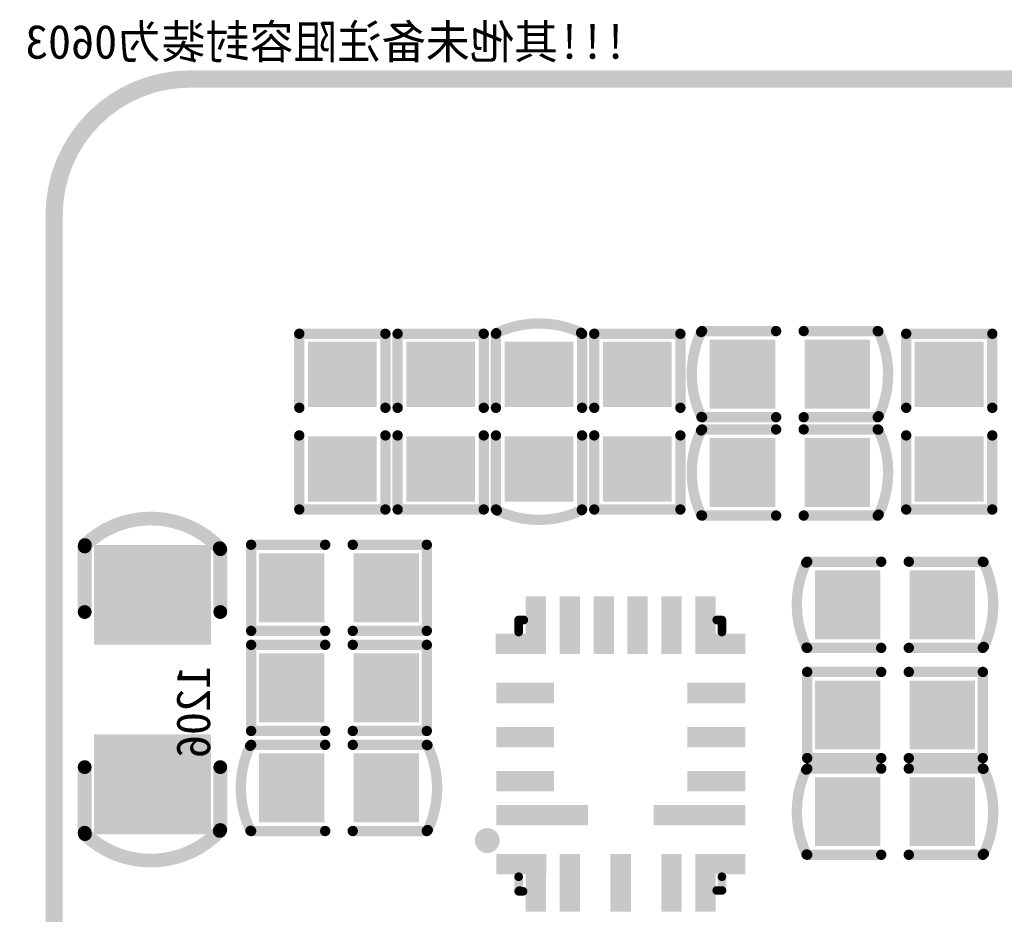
# Model space of a CAD drawing. Header units: millimetres. Extents: x 7.49 to 8.89, y 2.55 to 4.56.
# Tile 3 of 4: x 7.49 to 8.06, y 4.04 to 4.56. Entities that reach past the tile are written whole.
import ezdxf

# ---------------------------------------------------------------- set-up
doc = ezdxf.new("R2010")
doc.units = ezdxf.units.MM
doc.header["$MEASUREMENT"] = 0
for name, color, linetype in [('BottomLayer', 5, 'Continuous'), ('BottomOverlay', 54, 'Continuous'), ('BottomPaste', 16, 'Continuous'), ('BottomSolder', 6, 'Continuous'), ('KeepOutLayer', 6, 'Continuous'), ('Mechanical5', 56, 'Continuous')]:
    doc.layers.add(name, color=color, linetype=linetype)

# ---------------------------------------------------------------- blocks, each defined once
blk = doc.blocks.new('C1206_B_16')
at = {"layer": 'BottomLayer'}
for points in [[(-0.08, -0.03), (-0.03, -0.03), (-0.08, 0.03), (-0.03, 0.03)], [(0.03, -0.03), (0.08, -0.03), (0.03, 0.03), (0.08, 0.03)]]:
    blk.add_solid(points, dxfattribs=at)
at = {"layer": 'BottomOverlay', "const_width": 0.00799}
for points in [[(-0.08386, -0.03923, -0.416741), (-0.08204, 0.03903)], [(0.08204, 0.03903, -0.416741), (0.08386, -0.03923)]]:
    blk.add_lwpolyline(points, format="xyb", dxfattribs=at)
at = {"layer": 'BottomOverlay', "const_width": 0.004}
for points in [[(-0.08404, 0.03903, 1), (-0.08005, 0.03903, 1)], [(-0.0835, 0.03937, 1), (-0.0795, 0.03937, 1)], [(-0.047, 0.03937, 1), (-0.043, 0.03937, 1)], [(0.043, 0.03937, 1), (0.047, 0.03937, 1)], [(0.0795, 0.03937, 1), (0.0835, 0.03937, 1)], [(0.08005, 0.03903, 1), (0.08404, 0.03903, 1)], [(-0.08586, -0.03923, 1), (-0.08186, -0.03923, 1)], [(-0.08507, -0.03937, 1), (-0.08107, -0.03937, 1)], [(-0.047, -0.03937, 1), (-0.043, -0.03937, 1)], [(0.043, -0.03937, 1), (0.047, -0.03937, 1)], [(0.08107, -0.03937, 1), (0.08507, -0.03937, 1)], [(0.08186, -0.03923, 1), (0.08586, -0.03923, 1)]]:
    blk.add_lwpolyline(points, format="xyb", close=True, dxfattribs=at)
at = {"layer": 'BottomOverlay', "const_width": 0.008}
for points in [[(-0.0815, 0.03937), (-0.045, 0.03937)], [(0.0815, 0.03937), (0.045, 0.03937)], [(-0.08307, -0.03937), (-0.045, -0.03937)], [(0.045, -0.03937), (0.08307, -0.03937)]]:
    blk.add_lwpolyline(points, dxfattribs=at)
at = {"layer": 'BottomPaste'}
for points in [[(-0.08, -0.03), (-0.03, -0.03), (-0.08, 0.03), (-0.03, 0.03)], [(0.03, -0.03), (0.08, -0.03), (0.03, 0.03), (0.08, 0.03)]]:
    blk.add_solid(points, dxfattribs=at)
at = {"layer": 'BottomSolder'}
for points in [[(-0.084, -0.034), (-0.026, -0.034), (-0.084, 0.034), (-0.026, 0.034)], [(0.026, -0.034), (0.084, -0.034), (0.026, 0.034), (0.084, 0.034)]]:
    blk.add_solid(points, dxfattribs=at)
blk = doc.blocks.new('C0603_B_18')
at = {"layer": 'BottomLayer'}
for points in [[(-0.0425, -0.016), (-0.0125, -0.016), (-0.0425, 0.016), (-0.0125, 0.016)], [(0.0125, -0.016), (0.0425, -0.016), (0.0125, 0.016), (0.0425, 0.016)]]:
    blk.add_solid(points, dxfattribs=at)
at = {"layer": 'BottomOverlay', "const_width": 0.006}
for points in [[(-0.05134, -0.02486, -0.227259), (-0.05154, 0.02444)], [(0.05133, 0.02486, -0.22601), (0.05154, -0.02444)]]:
    blk.add_lwpolyline(points, format="xyb", dxfattribs=at)
at = {"layer": 'BottomOverlay', "const_width": 0.003}
for points in [[(-0.05304, 0.02444, 1), (-0.05004, 0.02444, 1)], [(-0.0525, 0.025, 1), (-0.0495, 0.025, 1)], [(-0.0095, 0.025, 1), (-0.0065, 0.025, 1)], [(0.0065, 0.025, 1), (0.0095, 0.025, 1)], [(0.0495, 0.025, 1), (0.0525, 0.025, 1)], [(0.04983, 0.02486, 1), (0.05284, 0.02486, 1)], [(-0.05284, -0.02486, 1), (-0.04984, -0.02486, 1)], [(-0.0525, -0.025, 1), (-0.0495, -0.025, 1)], [(-0.0095, -0.025, 1), (-0.0065, -0.025, 1)], [(0.0065, -0.025, 1), (0.0095, -0.025, 1)], [(0.0495, -0.025, 1), (0.0525, -0.025, 1)], [(0.05004, -0.02444, 1), (0.05304, -0.02444, 1)]]:
    blk.add_lwpolyline(points, format="xyb", close=True, dxfattribs=at)
at = {"layer": 'BottomOverlay', "const_width": 0.006}
for points in [[(-0.051, 0.025), (-0.008, 0.025)], [(0.008, 0.025), (0.051, 0.025)], [(-0.051, -0.025), (-0.008, -0.025)], [(0.008, -0.025), (0.051, -0.025)]]:
    blk.add_lwpolyline(points, dxfattribs=at)
at = {"layer": 'BottomPaste'}
for points in [[(-0.0425, -0.016), (-0.0125, -0.016), (-0.0425, 0.016), (-0.0125, 0.016)], [(0.0125, -0.016), (0.0425, -0.016), (0.0125, 0.016), (0.0425, 0.016)]]:
    blk.add_solid(points, dxfattribs=at)
at = {"layer": 'BottomSolder'}
for points in [[(-0.0465, -0.02), (-0.0085, -0.02), (-0.0465, 0.02), (-0.0085, 0.02)], [(0.0085, -0.02), (0.0465, -0.02), (0.0085, 0.02), (0.0465, 0.02)]]:
    blk.add_solid(points, dxfattribs=at)
blk = doc.blocks.new('C0603_B_19')
at = {"layer": 'BottomLayer'}
for points in [[(-0.0425, -0.016), (-0.0125, -0.016), (-0.0425, 0.016), (-0.0125, 0.016)], [(0.0125, -0.016), (0.0425, -0.016), (0.0125, 0.016), (0.0425, 0.016)]]:
    blk.add_solid(points, dxfattribs=at)
at = {"layer": 'BottomOverlay', "const_width": 0.006}
for points in [[(-0.05134, -0.02486, -0.227259), (-0.05154, 0.02444)], [(0.05133, 0.02486, -0.22601), (0.05154, -0.02444)]]:
    blk.add_lwpolyline(points, format="xyb", dxfattribs=at)
at = {"layer": 'BottomOverlay', "const_width": 0.003}
for points in [[(-0.05304, 0.02444, 1), (-0.05004, 0.02444, 1)], [(-0.0525, 0.025, 1), (-0.0495, 0.025, 1)], [(-0.0095, 0.025, 1), (-0.0065, 0.025, 1)], [(0.0065, 0.025, 1), (0.0095, 0.025, 1)], [(0.0495, 0.025, 1), (0.0525, 0.025, 1)], [(0.04983, 0.02486, 1), (0.05284, 0.02486, 1)], [(-0.05284, -0.02486, 1), (-0.04984, -0.02486, 1)], [(-0.0525, -0.025, 1), (-0.0495, -0.025, 1)], [(-0.0095, -0.025, 1), (-0.0065, -0.025, 1)], [(0.0065, -0.025, 1), (0.0095, -0.025, 1)], [(0.0495, -0.025, 1), (0.0525, -0.025, 1)], [(0.05004, -0.02444, 1), (0.05304, -0.02444, 1)]]:
    blk.add_lwpolyline(points, format="xyb", close=True, dxfattribs=at)
at = {"layer": 'BottomOverlay', "const_width": 0.006}
for points in [[(-0.008, 0.025), (-0.051, 0.025)], [(0.051, 0.025), (0.008, 0.025)], [(-0.008, -0.025), (-0.051, -0.025)], [(0.051, -0.025), (0.008, -0.025)]]:
    blk.add_lwpolyline(points, dxfattribs=at)
at = {"layer": 'BottomPaste'}
for points in [[(-0.0425, -0.016), (-0.0125, -0.016), (-0.0425, 0.016), (-0.0125, 0.016)], [(0.0125, -0.016), (0.0425, -0.016), (0.0125, 0.016), (0.0425, 0.016)]]:
    blk.add_solid(points, dxfattribs=at)
at = {"layer": 'BottomSolder'}
for points in [[(-0.0465, -0.02), (-0.0085, -0.02), (-0.0465, 0.02), (-0.0085, 0.02)], [(0.0085, -0.02), (0.0465, -0.02), (0.0085, 0.02), (0.0465, 0.02)]]:
    blk.add_solid(points, dxfattribs=at)
blk = doc.blocks.new('C0603_B_20')
at = {"layer": 'BottomLayer'}
for points in [[(-0.0425, -0.016), (-0.0125, -0.016), (-0.0425, 0.016), (-0.0125, 0.016)], [(0.0125, -0.016), (0.0425, -0.016), (0.0125, 0.016), (0.0425, 0.016)]]:
    blk.add_solid(points, dxfattribs=at)
at = {"layer": 'BottomOverlay', "const_width": 0.006}
for points in [[(-0.05134, -0.02486, -0.227259), (-0.05154, 0.02444)], [(0.05133, 0.02486, -0.22601), (0.05154, -0.02444)]]:
    blk.add_lwpolyline(points, format="xyb", dxfattribs=at)
at = {"layer": 'BottomOverlay', "const_width": 0.003}
for points in [[(-0.05304, 0.02444, 1), (-0.05004, 0.02444, 1)], [(-0.0525, 0.025, 1), (-0.0495, 0.025, 1)], [(-0.0095, 0.025, 1), (-0.0065, 0.025, 1)], [(0.0065, 0.025, 1), (0.0095, 0.025, 1)], [(0.0495, 0.025, 1), (0.0525, 0.025, 1)], [(0.04983, 0.02486, 1), (0.05284, 0.02486, 1)], [(-0.05284, -0.02486, 1), (-0.04984, -0.02486, 1)], [(-0.0525, -0.025, 1), (-0.0495, -0.025, 1)], [(-0.0095, -0.025, 1), (-0.0065, -0.025, 1)], [(0.0065, -0.025, 1), (0.0095, -0.025, 1)], [(0.0495, -0.025, 1), (0.0525, -0.025, 1)], [(0.05004, -0.02444, 1), (0.05304, -0.02444, 1)]]:
    blk.add_lwpolyline(points, format="xyb", close=True, dxfattribs=at)
at = {"layer": 'BottomOverlay', "const_width": 0.006}
for points in [[(-0.008, 0.025), (-0.051, 0.025)], [(0.051, 0.025), (0.008, 0.025)], [(-0.008, -0.025), (-0.051, -0.025)], [(0.051, -0.025), (0.008, -0.025)]]:
    blk.add_lwpolyline(points, dxfattribs=at)
at = {"layer": 'BottomPaste'}
for points in [[(-0.0425, -0.016), (-0.0125, -0.016), (-0.0425, 0.016), (-0.0125, 0.016)], [(0.0125, -0.016), (0.0425, -0.016), (0.0125, 0.016), (0.0425, 0.016)]]:
    blk.add_solid(points, dxfattribs=at)
at = {"layer": 'BottomSolder'}
for points in [[(-0.0465, -0.02), (-0.0085, -0.02), (-0.0465, 0.02), (-0.0085, 0.02)], [(0.0085, -0.02), (0.0465, -0.02), (0.0085, 0.02), (0.0465, 0.02)]]:
    blk.add_solid(points, dxfattribs=at)
blk = doc.blocks.new('C0603_B_21')
at = {"layer": 'BottomLayer'}
for points in [[(-0.0425, -0.016), (-0.0125, -0.016), (-0.0425, 0.016), (-0.0125, 0.016)], [(0.0125, -0.016), (0.0425, -0.016), (0.0125, 0.016), (0.0425, 0.016)]]:
    blk.add_solid(points, dxfattribs=at)
at = {"layer": 'BottomOverlay', "const_width": 0.006}
for points in [[(-0.05134, -0.02486, -0.227259), (-0.05154, 0.02444)], [(0.05133, 0.02486, -0.22601), (0.05154, -0.02444)]]:
    blk.add_lwpolyline(points, format="xyb", dxfattribs=at)
at = {"layer": 'BottomOverlay', "const_width": 0.003}
for points in [[(-0.05304, 0.02444, 1), (-0.05004, 0.02444, 1)], [(-0.0525, 0.025, 1), (-0.0495, 0.025, 1)], [(-0.0095, 0.025, 1), (-0.0065, 0.025, 1)], [(0.0065, 0.025, 1), (0.0095, 0.025, 1)], [(0.0495, 0.025, 1), (0.0525, 0.025, 1)], [(0.04983, 0.02486, 1), (0.05284, 0.02486, 1)], [(-0.05284, -0.02486, 1), (-0.04984, -0.02486, 1)], [(-0.0525, -0.025, 1), (-0.0495, -0.025, 1)], [(-0.0095, -0.025, 1), (-0.0065, -0.025, 1)], [(0.0065, -0.025, 1), (0.0095, -0.025, 1)], [(0.0495, -0.025, 1), (0.0525, -0.025, 1)], [(0.05004, -0.02444, 1), (0.05304, -0.02444, 1)]]:
    blk.add_lwpolyline(points, format="xyb", close=True, dxfattribs=at)
at = {"layer": 'BottomOverlay', "const_width": 0.006}
for points in [[(-0.008, 0.025), (-0.051, 0.025)], [(0.051, 0.025), (0.008, 0.025)], [(-0.008, -0.025), (-0.051, -0.025)], [(0.051, -0.025), (0.008, -0.025)]]:
    blk.add_lwpolyline(points, dxfattribs=at)
at = {"layer": 'BottomPaste'}
for points in [[(-0.0425, -0.016), (-0.0125, -0.016), (-0.0425, 0.016), (-0.0125, 0.016)], [(0.0125, -0.016), (0.0425, -0.016), (0.0125, 0.016), (0.0425, 0.016)]]:
    blk.add_solid(points, dxfattribs=at)
at = {"layer": 'BottomSolder'}
for points in [[(-0.0465, -0.02), (-0.0085, -0.02), (-0.0465, 0.02), (-0.0085, 0.02)], [(0.0085, -0.02), (0.0465, -0.02), (0.0085, 0.02), (0.0465, 0.02)]]:
    blk.add_solid(points, dxfattribs=at)
blk = doc.blocks.new('0603_B_23')
at = {"layer": 'BottomLayer'}
for points in [[(-0.0425, -0.016), (-0.0125, -0.016), (-0.0425, 0.016), (-0.0125, 0.016)], [(0.0125, -0.016), (0.0425, -0.016), (0.0125, 0.016), (0.0425, 0.016)]]:
    blk.add_solid(points, dxfattribs=at)
at = {"layer": 'BottomOverlay', "const_width": 0.006}
for points in [[(-0.051, 0.025), (-0.008, 0.025)], [(-0.051, -0.025), (-0.051, 0.025)], [(0.008, 0.025), (0.051, 0.025)], [(0.051, -0.025), (0.051, 0.025)], [(-0.051, -0.025), (-0.008, -0.025)], [(0.008, -0.025), (0.051, -0.025)]]:
    blk.add_lwpolyline(points, dxfattribs=at)
at = {"layer": 'BottomOverlay', "const_width": 0.003}
for points in [[(-0.0525, 0.025, 1), (-0.0495, 0.025, 1)], [(-0.0525, 0.025, 1), (-0.0495, 0.025, 1)], [(-0.0095, 0.025, 1), (-0.0065, 0.025, 1)], [(0.0065, 0.025, 1), (0.0095, 0.025, 1)], [(0.0495, 0.025, 1), (0.0525, 0.025, 1)], [(0.0495, 0.025, 1), (0.0525, 0.025, 1)], [(-0.0525, -0.025, 1), (-0.0495, -0.025, 1)], [(-0.0525, -0.025, 1), (-0.0495, -0.025, 1)], [(-0.0095, -0.025, 1), (-0.0065, -0.025, 1)], [(0.0065, -0.025, 1), (0.0095, -0.025, 1)], [(0.0495, -0.025, 1), (0.0525, -0.025, 1)], [(0.0495, -0.025, 1), (0.0525, -0.025, 1)]]:
    blk.add_lwpolyline(points, format="xyb", close=True, dxfattribs=at)
at = {"layer": 'BottomPaste'}
for points in [[(-0.0425, -0.016), (-0.0125, -0.016), (-0.0425, 0.016), (-0.0125, 0.016)], [(0.0125, -0.016), (0.0425, -0.016), (0.0125, 0.016), (0.0425, 0.016)]]:
    blk.add_solid(points, dxfattribs=at)
at = {"layer": 'BottomSolder'}
for points in [[(-0.0465, -0.02), (-0.0085, -0.02), (-0.0465, 0.02), (-0.0085, 0.02)], [(0.0085, -0.02), (0.0465, -0.02), (0.0085, 0.02), (0.0465, 0.02)]]:
    blk.add_solid(points, dxfattribs=at)
blk = doc.blocks.new('0603_B_24')
at = {"layer": 'BottomLayer'}
for points in [[(-0.0425, -0.016), (-0.0125, -0.016), (-0.0425, 0.016), (-0.0125, 0.016)], [(0.0125, -0.016), (0.0425, -0.016), (0.0125, 0.016), (0.0425, 0.016)]]:
    blk.add_solid(points, dxfattribs=at)
at = {"layer": 'BottomOverlay', "const_width": 0.006}
for points in [[(-0.008, 0.025), (-0.051, 0.025)], [(-0.051, 0.025), (-0.051, -0.025)], [(0.051, 0.025), (0.008, 0.025)], [(0.051, 0.025), (0.051, -0.025)], [(-0.008, -0.025), (-0.051, -0.025)], [(0.051, -0.025), (0.008, -0.025)]]:
    blk.add_lwpolyline(points, dxfattribs=at)
at = {"layer": 'BottomOverlay', "const_width": 0.003}
for points in [[(-0.0525, 0.025, 1), (-0.0495, 0.025, 1)], [(-0.0525, 0.025, 1), (-0.0495, 0.025, 1)], [(-0.0095, 0.025, 1), (-0.0065, 0.025, 1)], [(0.0065, 0.025, 1), (0.0095, 0.025, 1)], [(0.0495, 0.025, 1), (0.0525, 0.025, 1)], [(0.0495, 0.025, 1), (0.0525, 0.025, 1)], [(-0.0525, -0.025, 1), (-0.0495, -0.025, 1)], [(-0.0525, -0.025, 1), (-0.0495, -0.025, 1)], [(-0.0095, -0.025, 1), (-0.0065, -0.025, 1)], [(0.0065, -0.025, 1), (0.0095, -0.025, 1)], [(0.0495, -0.025, 1), (0.0525, -0.025, 1)], [(0.0495, -0.025, 1), (0.0525, -0.025, 1)]]:
    blk.add_lwpolyline(points, format="xyb", close=True, dxfattribs=at)
at = {"layer": 'BottomPaste'}
for points in [[(-0.0425, -0.016), (-0.0125, -0.016), (-0.0425, 0.016), (-0.0125, 0.016)], [(0.0125, -0.016), (0.0425, -0.016), (0.0125, 0.016), (0.0425, 0.016)]]:
    blk.add_solid(points, dxfattribs=at)
at = {"layer": 'BottomSolder'}
for points in [[(-0.0465, -0.02), (-0.0085, -0.02), (-0.0465, 0.02), (-0.0085, 0.02)], [(0.0085, -0.02), (0.0465, -0.02), (0.0085, 0.02), (0.0465, 0.02)]]:
    blk.add_solid(points, dxfattribs=at)
blk = doc.blocks.new('0603_B_25')
at = {"layer": 'BottomLayer'}
for points in [[(-0.0425, -0.016), (-0.0125, -0.016), (-0.0425, 0.016), (-0.0125, 0.016)], [(0.0125, -0.016), (0.0425, -0.016), (0.0125, 0.016), (0.0425, 0.016)]]:
    blk.add_solid(points, dxfattribs=at)
at = {"layer": 'BottomOverlay', "const_width": 0.006}
for points in [[(-0.051, 0.025), (-0.008, 0.025)], [(-0.051, -0.025), (-0.051, 0.025)], [(0.008, 0.025), (0.051, 0.025)], [(0.051, -0.025), (0.051, 0.025)], [(-0.051, -0.025), (-0.008, -0.025)], [(0.008, -0.025), (0.051, -0.025)]]:
    blk.add_lwpolyline(points, dxfattribs=at)
at = {"layer": 'BottomOverlay', "const_width": 0.003}
for points in [[(-0.0525, 0.025, 1), (-0.0495, 0.025, 1)], [(-0.0525, 0.025, 1), (-0.0495, 0.025, 1)], [(-0.0095, 0.025, 1), (-0.0065, 0.025, 1)], [(0.0065, 0.025, 1), (0.0095, 0.025, 1)], [(0.0495, 0.025, 1), (0.0525, 0.025, 1)], [(0.0495, 0.025, 1), (0.0525, 0.025, 1)], [(-0.0525, -0.025, 1), (-0.0495, -0.025, 1)], [(-0.0525, -0.025, 1), (-0.0495, -0.025, 1)], [(-0.0095, -0.025, 1), (-0.0065, -0.025, 1)], [(0.0065, -0.025, 1), (0.0095, -0.025, 1)], [(0.0495, -0.025, 1), (0.0525, -0.025, 1)], [(0.0495, -0.025, 1), (0.0525, -0.025, 1)]]:
    blk.add_lwpolyline(points, format="xyb", close=True, dxfattribs=at)
at = {"layer": 'BottomPaste'}
for points in [[(-0.0425, -0.016), (-0.0125, -0.016), (-0.0425, 0.016), (-0.0125, 0.016)], [(0.0125, -0.016), (0.0425, -0.016), (0.0125, 0.016), (0.0425, 0.016)]]:
    blk.add_solid(points, dxfattribs=at)
at = {"layer": 'BottomSolder'}
for points in [[(-0.0465, -0.02), (-0.0085, -0.02), (-0.0465, 0.02), (-0.0085, 0.02)], [(0.0085, -0.02), (0.0465, -0.02), (0.0085, 0.02), (0.0465, 0.02)]]:
    blk.add_solid(points, dxfattribs=at)
blk = doc.blocks.new('0603_B_26')
at = {"layer": 'BottomLayer'}
for points in [[(-0.0425, -0.016), (-0.0125, -0.016), (-0.0425, 0.016), (-0.0125, 0.016)], [(0.0125, -0.016), (0.0425, -0.016), (0.0125, 0.016), (0.0425, 0.016)]]:
    blk.add_solid(points, dxfattribs=at)
at = {"layer": 'BottomOverlay', "const_width": 0.006}
for points in [[(-0.008, 0.025), (-0.051, 0.025)], [(-0.051, -0.025), (-0.051, 0.025)], [(0.051, 0.025), (0.008, 0.025)], [(0.051, -0.025), (0.051, 0.025)], [(-0.008, -0.025), (-0.051, -0.025)], [(0.051, -0.025), (0.008, -0.025)]]:
    blk.add_lwpolyline(points, dxfattribs=at)
at = {"layer": 'BottomOverlay', "const_width": 0.003}
for points in [[(-0.0525, 0.025, 1), (-0.0495, 0.025, 1)], [(-0.0525, 0.025, 1), (-0.0495, 0.025, 1)], [(-0.0095, 0.025, 1), (-0.0065, 0.025, 1)], [(0.0065, 0.025, 1), (0.0095, 0.025, 1)], [(0.0495, 0.025, 1), (0.0525, 0.025, 1)], [(0.0495, 0.025, 1), (0.0525, 0.025, 1)], [(-0.0525, -0.025, 1), (-0.0495, -0.025, 1)], [(-0.0525, -0.025, 1), (-0.0495, -0.025, 1)], [(-0.0095, -0.025, 1), (-0.0065, -0.025, 1)], [(0.0065, -0.025, 1), (0.0095, -0.025, 1)], [(0.0495, -0.025, 1), (0.0525, -0.025, 1)], [(0.0495, -0.025, 1), (0.0525, -0.025, 1)]]:
    blk.add_lwpolyline(points, format="xyb", close=True, dxfattribs=at)
at = {"layer": 'BottomPaste'}
for points in [[(-0.0425, -0.016), (-0.0125, -0.016), (-0.0425, 0.016), (-0.0125, 0.016)], [(0.0125, -0.016), (0.0425, -0.016), (0.0125, 0.016), (0.0425, 0.016)]]:
    blk.add_solid(points, dxfattribs=at)
at = {"layer": 'BottomSolder'}
for points in [[(-0.0465, -0.02), (-0.0085, -0.02), (-0.0465, 0.02), (-0.0085, 0.02)], [(0.0085, -0.02), (0.0465, -0.02), (0.0085, 0.02), (0.0465, 0.02)]]:
    blk.add_solid(points, dxfattribs=at)
blk = doc.blocks.new('0603_B_27')
at = {"layer": 'BottomLayer'}
for points in [[(-0.0425, -0.016), (-0.0125, -0.016), (-0.0425, 0.016), (-0.0125, 0.016)], [(0.0125, -0.016), (0.0425, -0.016), (0.0125, 0.016), (0.0425, 0.016)]]:
    blk.add_solid(points, dxfattribs=at)
at = {"layer": 'BottomOverlay', "const_width": 0.006}
for points in [[(-0.008, 0.025), (-0.051, 0.025)], [(-0.051, -0.025), (-0.051, 0.025)], [(0.051, 0.025), (0.008, 0.025)], [(0.051, -0.025), (0.051, 0.025)], [(-0.008, -0.025), (-0.051, -0.025)], [(0.051, -0.025), (0.008, -0.025)]]:
    blk.add_lwpolyline(points, dxfattribs=at)
at = {"layer": 'BottomOverlay', "const_width": 0.003}
for points in [[(-0.0525, 0.025, 1), (-0.0495, 0.025, 1)], [(-0.0525, 0.025, 1), (-0.0495, 0.025, 1)], [(-0.0095, 0.025, 1), (-0.0065, 0.025, 1)], [(0.0065, 0.025, 1), (0.0095, 0.025, 1)], [(0.0495, 0.025, 1), (0.0525, 0.025, 1)], [(0.0495, 0.025, 1), (0.0525, 0.025, 1)], [(-0.0525, -0.025, 1), (-0.0495, -0.025, 1)], [(-0.0525, -0.025, 1), (-0.0495, -0.025, 1)], [(-0.0095, -0.025, 1), (-0.0065, -0.025, 1)], [(0.0065, -0.025, 1), (0.0095, -0.025, 1)], [(0.0495, -0.025, 1), (0.0525, -0.025, 1)], [(0.0495, -0.025, 1), (0.0525, -0.025, 1)]]:
    blk.add_lwpolyline(points, format="xyb", close=True, dxfattribs=at)
at = {"layer": 'BottomPaste'}
for points in [[(-0.0425, -0.016), (-0.0125, -0.016), (-0.0425, 0.016), (-0.0125, 0.016)], [(0.0125, -0.016), (0.0425, -0.016), (0.0125, 0.016), (0.0425, 0.016)]]:
    blk.add_solid(points, dxfattribs=at)
at = {"layer": 'BottomSolder'}
for points in [[(-0.0465, -0.02), (-0.0085, -0.02), (-0.0465, 0.02), (-0.0085, 0.02)], [(0.0085, -0.02), (0.0465, -0.02), (0.0085, 0.02), (0.0465, 0.02)]]:
    blk.add_solid(points, dxfattribs=at)
blk = doc.blocks.new('0603_B_28')
at = {"layer": 'BottomLayer'}
for points in [[(-0.0425, -0.016), (-0.0125, -0.016), (-0.0425, 0.016), (-0.0125, 0.016)], [(0.0125, -0.016), (0.0425, -0.016), (0.0125, 0.016), (0.0425, 0.016)]]:
    blk.add_solid(points, dxfattribs=at)
at = {"layer": 'BottomOverlay', "const_width": 0.006}
for points in [[(-0.008, 0.025), (-0.051, 0.025)], [(-0.051, -0.025), (-0.051, 0.025)], [(0.051, 0.025), (0.008, 0.025)], [(0.051, -0.025), (0.051, 0.025)], [(-0.008, -0.025), (-0.051, -0.025)], [(0.051, -0.025), (0.008, -0.025)]]:
    blk.add_lwpolyline(points, dxfattribs=at)
at = {"layer": 'BottomOverlay', "const_width": 0.003}
for points in [[(-0.0525, 0.025, 1), (-0.0495, 0.025, 1)], [(-0.0525, 0.025, 1), (-0.0495, 0.025, 1)], [(-0.0095, 0.025, 1), (-0.0065, 0.025, 1)], [(0.0065, 0.025, 1), (0.0095, 0.025, 1)], [(0.0495, 0.025, 1), (0.0525, 0.025, 1)], [(0.0495, 0.025, 1), (0.0525, 0.025, 1)], [(-0.0525, -0.025, 1), (-0.0495, -0.025, 1)], [(-0.0525, -0.025, 1), (-0.0495, -0.025, 1)], [(-0.0095, -0.025, 1), (-0.0065, -0.025, 1)], [(0.0065, -0.025, 1), (0.0095, -0.025, 1)], [(0.0495, -0.025, 1), (0.0525, -0.025, 1)], [(0.0495, -0.025, 1), (0.0525, -0.025, 1)]]:
    blk.add_lwpolyline(points, format="xyb", close=True, dxfattribs=at)
at = {"layer": 'BottomPaste'}
for points in [[(-0.0425, -0.016), (-0.0125, -0.016), (-0.0425, 0.016), (-0.0125, 0.016)], [(0.0125, -0.016), (0.0425, -0.016), (0.0125, 0.016), (0.0425, 0.016)]]:
    blk.add_solid(points, dxfattribs=at)
at = {"layer": 'BottomSolder'}
for points in [[(-0.0465, -0.02), (-0.0085, -0.02), (-0.0465, 0.02), (-0.0085, 0.02)], [(0.0085, -0.02), (0.0465, -0.02), (0.0085, 0.02), (0.0465, 0.02)]]:
    blk.add_solid(points, dxfattribs=at)
blk = doc.blocks.new('0603_B_30')
at = {"layer": 'BottomLayer'}
for points in [[(-0.0425, -0.016), (-0.0125, -0.016), (-0.0425, 0.016), (-0.0125, 0.016)], [(0.0125, -0.016), (0.0425, -0.016), (0.0125, 0.016), (0.0425, 0.016)]]:
    blk.add_solid(points, dxfattribs=at)
at = {"layer": 'BottomOverlay', "const_width": 0.006}
for points in [[(-0.008, 0.025), (-0.051, 0.025)], [(-0.051, -0.025), (-0.051, 0.025)], [(0.051, 0.025), (0.008, 0.025)], [(0.051, -0.025), (0.051, 0.025)], [(-0.008, -0.025), (-0.051, -0.025)], [(0.051, -0.025), (0.008, -0.025)]]:
    blk.add_lwpolyline(points, dxfattribs=at)
at = {"layer": 'BottomOverlay', "const_width": 0.003}
for points in [[(-0.0525, 0.025, 1), (-0.0495, 0.025, 1)], [(-0.0525, 0.025, 1), (-0.0495, 0.025, 1)], [(-0.0095, 0.025, 1), (-0.0065, 0.025, 1)], [(0.0065, 0.025, 1), (0.0095, 0.025, 1)], [(0.0495, 0.025, 1), (0.0525, 0.025, 1)], [(0.0495, 0.025, 1), (0.0525, 0.025, 1)], [(-0.0525, -0.025, 1), (-0.0495, -0.025, 1)], [(-0.0525, -0.025, 1), (-0.0495, -0.025, 1)], [(-0.0095, -0.025, 1), (-0.0065, -0.025, 1)], [(0.0065, -0.025, 1), (0.0095, -0.025, 1)], [(0.0495, -0.025, 1), (0.0525, -0.025, 1)], [(0.0495, -0.025, 1), (0.0525, -0.025, 1)]]:
    blk.add_lwpolyline(points, format="xyb", close=True, dxfattribs=at)
at = {"layer": 'BottomPaste'}
for points in [[(-0.0425, -0.016), (-0.0125, -0.016), (-0.0425, 0.016), (-0.0125, 0.016)], [(0.0125, -0.016), (0.0425, -0.016), (0.0125, 0.016), (0.0425, 0.016)]]:
    blk.add_solid(points, dxfattribs=at)
at = {"layer": 'BottomSolder'}
for points in [[(-0.0465, -0.02), (-0.0085, -0.02), (-0.0465, 0.02), (-0.0085, 0.02)], [(0.0085, -0.02), (0.0465, -0.02), (0.0085, 0.02), (0.0465, 0.02)]]:
    blk.add_solid(points, dxfattribs=at)
blk = doc.blocks.new('QFN_19__3MMX4MM__MP8017_B_31')
at = {"layer": 'BottomLayer'}
for points in [[(-0.04413, 0.05906), (-0.04413, 0.09055), (-0.05397, 0.05906), (-0.05397, 0.09055)], [(-0.02444, 0.05906), (-0.02444, 0.09055), (-0.03429, 0.05906), (-0.03429, 0.09055)], [(-0.00476, 0.05906), (-0.00476, 0.09055), (-0.0146, 0.05906), (-0.0146, 0.09055)], [(0.01493, 0.05906), (0.01493, 0.09055), (0.00508, 0.05906), (0.00508, 0.09055)], [(0.03461, 0.05906), (0.03461, 0.09055), (0.02477, 0.05906), (0.02477, 0.09055)], [(0.0543, 0.05906), (0.0543, 0.09055), (0.04445, 0.05906), (0.04445, 0.09055)], [(-0.04445, 0.0689), (-0.07145, 0.0689), (-0.04445, 0.05906), (-0.07145, 0.05906)], [(0.04445, 0.05906), (0.07145, 0.05906), (0.04445, 0.0689), (0.07145, 0.0689)], [(-0.03946, 0.04035), (-0.07095, 0.04035), (-0.03946, 0.03051), (-0.07095, 0.03051)], [(0.03996, 0.03051), (0.07145, 0.03051), (0.03996, 0.04035), (0.07145, 0.04035)], [(-0.03946, 0.01476), (-0.07095, 0.01476), (-0.03946, 0.00492), (-0.07095, 0.00492)], [(0.03996, 0.00492), (0.07145, 0.00492), (0.03996, 0.01476), (0.07145, 0.01476)], [(-0.03946, -0.01083), (-0.07095, -0.01083), (-0.03946, -0.02067), (-0.07095, -0.02067)], [(0.03996, -0.02067), (0.07145, -0.02067), (0.03996, -0.01083), (0.07145, -0.01083)], [(-0.01977, -0.03051), (-0.07095, -0.03051), (-0.01977, -0.04035), (-0.07095, -0.04035)], [(0.02027, -0.04035), (0.07145, -0.04035), (0.02027, -0.03051), (0.07145, -0.03051)], [(-0.04395, -0.05906), (-0.07095, -0.05906), (-0.04395, -0.0689), (-0.07095, -0.0689)], [(-0.04413, -0.09055), (-0.04413, -0.05906), (-0.05397, -0.09055), (-0.05397, -0.05906)], [(-0.02444, -0.09055), (-0.02444, -0.05906), (-0.03429, -0.09055), (-0.03429, -0.05906)], [(0.00508, -0.09055), (0.00508, -0.05906), (-0.00476, -0.09055), (-0.00476, -0.05906)], [(0.03461, -0.09055), (0.03461, -0.05906), (0.02477, -0.09055), (0.02477, -0.05906)], [(0.04445, -0.0689), (0.07145, -0.0689), (0.04445, -0.05906), (0.07145, -0.05906)], [(0.0543, -0.09055), (0.0543, -0.05906), (0.04445, -0.09055), (0.04445, -0.05906)]]:
    blk.add_solid(points, dxfattribs=at)
at = {"layer": 'BottomOverlay', "const_width": 0.005}
for points in [[(-0.05905, 0.0778), (-0.05605, 0.0778)], [(-0.05905, 0.0708), (-0.05905, 0.0778)], [(0.05595, 0.0778), (0.05895, 0.0778)], [(0.05895, 0.0708), (0.05895, 0.0778)], [(-0.05905, -0.07968), (-0.05905, -0.0712)], [(0.05895, -0.0792), (0.05895, -0.0712)], [(-0.05905, -0.07968), (-0.05857, -0.0792)], [(-0.05905, -0.07968), (-0.05653, -0.07968)], [(0.05595, -0.0792), (0.05895, -0.0792)]]:
    blk.add_lwpolyline(points, dxfattribs=at)
at = {"layer": 'BottomOverlay'}
for points, const_width in [([(-0.0603, 0.0778, 1), (-0.0578, 0.0778, 1)], 0.0025), ([(-0.0603, 0.0778, 1), (-0.0578, 0.0778, 1)], 0.0025), ([(-0.0573, 0.0778, 1), (-0.0548, 0.0778, 1)], 0.0025), ([(0.0547, 0.0778, 1), (0.0572, 0.0778, 1)], 0.0025), ([(0.0577, 0.0778, 1), (0.0602, 0.0778, 1)], 0.0025), ([(0.0577, 0.0778, 1), (0.0602, 0.0778, 1)], 0.0025), ([(-0.0603, 0.0708, 1), (-0.0578, 0.0708, 1)], 0.0025), ([(0.0577, 0.0708, 1), (0.0602, 0.0708, 1)], 0.0025), ([(-0.07505, -0.0502, 1), (-0.07952, -0.0502, 1)], 0.01), ([(-0.08202, -0.0502, 1), (-0.07702, -0.0502, 1)], 0.005), ([(-0.07755, -0.0502, 1), (-0.07255, -0.0502, 1)], 0.005), ([(-0.0603, -0.0712, 1), (-0.0578, -0.0712, 1)], 0.0025), ([(0.0577, -0.0712, 1), (0.0602, -0.0712, 1)], 0.0025), ([(-0.0603, -0.07968, 1), (-0.0578, -0.07968, 1)], 0.0025), ([(-0.0603, -0.07968, 1), (-0.0578, -0.07968, 1)], 0.0025), ([(-0.0603, -0.07968, 1), (-0.0578, -0.07968, 1)], 0.0025), ([(-0.05982, -0.0792, 1), (-0.05732, -0.0792, 1)], 0.0025), ([(-0.05778, -0.07968, 1), (-0.05528, -0.07968, 1)], 0.0025), ([(0.0547, -0.0792, 1), (0.0572, -0.0792, 1)], 0.0025), ([(0.0577, -0.0792, 1), (0.0602, -0.0792, 1)], 0.0025), ([(0.0577, -0.0792, 1), (0.0602, -0.0792, 1)], 0.0025)]:
    blk.add_lwpolyline(points, format="xyb", close=True, dxfattribs=dict(at, const_width=const_width))
at = {"layer": 'BottomPaste'}
for points in [[(-0.04413, 0.05906), (-0.04413, 0.09055), (-0.05397, 0.05906), (-0.05397, 0.09055)], [(-0.02444, 0.05906), (-0.02444, 0.09055), (-0.03429, 0.05906), (-0.03429, 0.09055)], [(-0.00476, 0.05906), (-0.00476, 0.09055), (-0.0146, 0.05906), (-0.0146, 0.09055)], [(0.01493, 0.05906), (0.01493, 0.09055), (0.00508, 0.05906), (0.00508, 0.09055)], [(0.03461, 0.05906), (0.03461, 0.09055), (0.02477, 0.05906), (0.02477, 0.09055)], [(0.0543, 0.05906), (0.0543, 0.09055), (0.04445, 0.05906), (0.04445, 0.09055)], [(-0.04445, 0.0689), (-0.07145, 0.0689), (-0.04445, 0.05906), (-0.07145, 0.05906)], [(0.04445, 0.05906), (0.07145, 0.05906), (0.04445, 0.0689), (0.07145, 0.0689)], [(-0.03946, 0.04035), (-0.07095, 0.04035), (-0.03946, 0.03051), (-0.07095, 0.03051)], [(0.03996, 0.03051), (0.07145, 0.03051), (0.03996, 0.04035), (0.07145, 0.04035)], [(-0.03946, 0.01476), (-0.07095, 0.01476), (-0.03946, 0.00492), (-0.07095, 0.00492)], [(0.03996, 0.00492), (0.07145, 0.00492), (0.03996, 0.01476), (0.07145, 0.01476)], [(-0.03946, -0.01083), (-0.07095, -0.01083), (-0.03946, -0.02067), (-0.07095, -0.02067)], [(0.03996, -0.02067), (0.07145, -0.02067), (0.03996, -0.01083), (0.07145, -0.01083)], [(-0.01977, -0.03051), (-0.07095, -0.03051), (-0.01977, -0.04035), (-0.07095, -0.04035)], [(0.02027, -0.04035), (0.07145, -0.04035), (0.02027, -0.03051), (0.07145, -0.03051)], [(-0.04395, -0.05906), (-0.07095, -0.05906), (-0.04395, -0.0689), (-0.07095, -0.0689)], [(-0.04413, -0.09055), (-0.04413, -0.05906), (-0.05397, -0.09055), (-0.05397, -0.05906)], [(-0.02444, -0.09055), (-0.02444, -0.05906), (-0.03429, -0.09055), (-0.03429, -0.05906)], [(0.00508, -0.09055), (0.00508, -0.05906), (-0.00476, -0.09055), (-0.00476, -0.05906)], [(0.03461, -0.09055), (0.03461, -0.05906), (0.02477, -0.09055), (0.02477, -0.05906)], [(0.04445, -0.0689), (0.07145, -0.0689), (0.04445, -0.05906), (0.07145, -0.05906)], [(0.0543, -0.09055), (0.0543, -0.05906), (0.04445, -0.09055), (0.04445, -0.05906)]]:
    blk.add_solid(points, dxfattribs=at)
at = {"layer": 'BottomSolder'}
for points in [[(-0.04313, 0.05806), (-0.04313, 0.09155), (-0.05497, 0.05806), (-0.05497, 0.09155)], [(-0.02344, 0.05806), (-0.02344, 0.09155), (-0.03529, 0.05806), (-0.03529, 0.09155)], [(-0.00376, 0.05806), (-0.00376, 0.09155), (-0.0156, 0.05806), (-0.0156, 0.09155)], [(0.01593, 0.05806), (0.01593, 0.09155), (0.00408, 0.05806), (0.00408, 0.09155)], [(0.03561, 0.05806), (0.03561, 0.09155), (0.02377, 0.05806), (0.02377, 0.09155)], [(0.0553, 0.05806), (0.0553, 0.09155), (0.04345, 0.05806), (0.04345, 0.09155)], [(-0.04345, 0.0699), (-0.07245, 0.0699), (-0.04345, 0.05806), (-0.07245, 0.05806)], [(0.04345, 0.05806), (0.07245, 0.05806), (0.04345, 0.0699), (0.07245, 0.0699)], [(-0.03846, 0.04135), (-0.07195, 0.04135), (-0.03846, 0.02951), (-0.07195, 0.02951)], [(0.03896, 0.02951), (0.07245, 0.02951), (0.03896, 0.04135), (0.07245, 0.04135)], [(-0.03846, 0.01576), (-0.07195, 0.01576), (-0.03846, 0.00392), (-0.07195, 0.00392)], [(0.03896, 0.00392), (0.07245, 0.00392), (0.03896, 0.01576), (0.07245, 0.01576)], [(-0.03846, -0.00983), (-0.07195, -0.00983), (-0.03846, -0.02167), (-0.07195, -0.02167)], [(0.03896, -0.02167), (0.07245, -0.02167), (0.03896, -0.00983), (0.07245, -0.00983)], [(-0.01877, -0.02951), (-0.07195, -0.02951), (-0.01877, -0.04135), (-0.07195, -0.04135)], [(0.01927, -0.04135), (0.07245, -0.04135), (0.01927, -0.02951), (0.07245, -0.02951)], [(-0.04295, -0.05806), (-0.07195, -0.05806), (-0.04295, -0.0699), (-0.07195, -0.0699)], [(-0.04313, -0.09155), (-0.04313, -0.05806), (-0.05497, -0.09155), (-0.05497, -0.05806)], [(-0.02344, -0.09155), (-0.02344, -0.05806), (-0.03529, -0.09155), (-0.03529, -0.05806)], [(0.00608, -0.09155), (0.00608, -0.05806), (-0.00576, -0.09155), (-0.00576, -0.05806)], [(0.03561, -0.09155), (0.03561, -0.05806), (0.02377, -0.09155), (0.02377, -0.05806)], [(0.04345, -0.0699), (0.07245, -0.0699), (0.04345, -0.05806), (0.07245, -0.05806)], [(0.0553, -0.09155), (0.0553, -0.05806), (0.04345, -0.09155), (0.04345, -0.05806)]]:
    blk.add_solid(points, dxfattribs=at)
blk = doc.blocks.new('C0603_B_33')
at = {"layer": 'BottomLayer'}
for points in [[(-0.0425, -0.016), (-0.0125, -0.016), (-0.0425, 0.016), (-0.0125, 0.016)], [(0.0125, -0.016), (0.0425, -0.016), (0.0125, 0.016), (0.0425, 0.016)]]:
    blk.add_solid(points, dxfattribs=at)
at = {"layer": 'BottomOverlay', "const_width": 0.006}
for points in [[(-0.05134, -0.02486, -0.227259), (-0.05154, 0.02444)], [(0.05133, 0.02486, -0.22601), (0.05154, -0.02444)]]:
    blk.add_lwpolyline(points, format="xyb", dxfattribs=at)
at = {"layer": 'BottomOverlay', "const_width": 0.003}
for points in [[(-0.05304, 0.02444, 1), (-0.05004, 0.02444, 1)], [(-0.0525, 0.025, 1), (-0.0495, 0.025, 1)], [(-0.0095, 0.025, 1), (-0.0065, 0.025, 1)], [(0.0065, 0.025, 1), (0.0095, 0.025, 1)], [(0.0495, 0.025, 1), (0.0525, 0.025, 1)], [(0.04983, 0.02486, 1), (0.05284, 0.02486, 1)], [(-0.05284, -0.02486, 1), (-0.04984, -0.02486, 1)], [(-0.0525, -0.025, 1), (-0.0495, -0.025, 1)], [(-0.0095, -0.025, 1), (-0.0065, -0.025, 1)], [(0.0065, -0.025, 1), (0.0095, -0.025, 1)], [(0.0495, -0.025, 1), (0.0525, -0.025, 1)], [(0.05004, -0.02444, 1), (0.05304, -0.02444, 1)]]:
    blk.add_lwpolyline(points, format="xyb", close=True, dxfattribs=at)
at = {"layer": 'BottomOverlay', "const_width": 0.006}
for points in [[(-0.008, 0.025), (-0.051, 0.025)], [(0.051, 0.025), (0.008, 0.025)], [(-0.008, -0.025), (-0.051, -0.025)], [(0.051, -0.025), (0.008, -0.025)]]:
    blk.add_lwpolyline(points, dxfattribs=at)
at = {"layer": 'BottomPaste'}
for points in [[(-0.0425, -0.016), (-0.0125, -0.016), (-0.0425, 0.016), (-0.0125, 0.016)], [(0.0125, -0.016), (0.0425, -0.016), (0.0125, 0.016), (0.0425, 0.016)]]:
    blk.add_solid(points, dxfattribs=at)
at = {"layer": 'BottomSolder'}
for points in [[(-0.0465, -0.02), (-0.0085, -0.02), (-0.0465, 0.02), (-0.0085, 0.02)], [(0.0085, -0.02), (0.0465, -0.02), (0.0085, 0.02), (0.0465, 0.02)]]:
    blk.add_solid(points, dxfattribs=at)
blk = doc.blocks.new('C0603_B_34')
at = {"layer": 'BottomLayer'}
for points in [[(-0.0425, -0.016), (-0.0125, -0.016), (-0.0425, 0.016), (-0.0125, 0.016)], [(0.0125, -0.016), (0.0425, -0.016), (0.0125, 0.016), (0.0425, 0.016)]]:
    blk.add_solid(points, dxfattribs=at)
at = {"layer": 'BottomOverlay', "const_width": 0.006}
for points in [[(-0.05134, -0.02486, -0.227259), (-0.05154, 0.02444)], [(0.05133, 0.02486, -0.22601), (0.05154, -0.02444)]]:
    blk.add_lwpolyline(points, format="xyb", dxfattribs=at)
at = {"layer": 'BottomOverlay', "const_width": 0.003}
for points in [[(-0.05304, 0.02444, 1), (-0.05004, 0.02444, 1)], [(-0.0525, 0.025, 1), (-0.0495, 0.025, 1)], [(-0.0095, 0.025, 1), (-0.0065, 0.025, 1)], [(0.0065, 0.025, 1), (0.0095, 0.025, 1)], [(0.0495, 0.025, 1), (0.0525, 0.025, 1)], [(0.04983, 0.02486, 1), (0.05284, 0.02486, 1)], [(-0.05284, -0.02486, 1), (-0.04984, -0.02486, 1)], [(-0.0525, -0.025, 1), (-0.0495, -0.025, 1)], [(-0.0095, -0.025, 1), (-0.0065, -0.025, 1)], [(0.0065, -0.025, 1), (0.0095, -0.025, 1)], [(0.0495, -0.025, 1), (0.0525, -0.025, 1)], [(0.05004, -0.02444, 1), (0.05304, -0.02444, 1)]]:
    blk.add_lwpolyline(points, format="xyb", close=True, dxfattribs=at)
at = {"layer": 'BottomOverlay', "const_width": 0.006}
for points in [[(-0.008, 0.025), (-0.051, 0.025)], [(0.051, 0.025), (0.008, 0.025)], [(-0.008, -0.025), (-0.051, -0.025)], [(0.051, -0.025), (0.008, -0.025)]]:
    blk.add_lwpolyline(points, dxfattribs=at)
at = {"layer": 'BottomPaste'}
for points in [[(-0.0425, -0.016), (-0.0125, -0.016), (-0.0425, 0.016), (-0.0125, 0.016)], [(0.0125, -0.016), (0.0425, -0.016), (0.0125, 0.016), (0.0425, 0.016)]]:
    blk.add_solid(points, dxfattribs=at)
at = {"layer": 'BottomSolder'}
for points in [[(-0.0465, -0.02), (-0.0085, -0.02), (-0.0465, 0.02), (-0.0085, 0.02)], [(0.0085, -0.02), (0.0465, -0.02), (0.0085, 0.02), (0.0465, 0.02)]]:
    blk.add_solid(points, dxfattribs=at)

msp = doc.modelspace()

# ---------------------------------------------------------------- linework, layer by layer
at = {"layer": 'KeepOutLayer', "const_width": 0.01}
msp.add_lwpolyline([(7.5103, 4.44739, -0.414213), (7.58904, 4.52613)], format="xyb", dxfattribs=at)
for points in [[(7.58904, 4.52613), (8.80163, 4.52613)], [(7.5103, 3.46132), (7.5103, 4.44739)]]:
    msp.add_lwpolyline(points, dxfattribs=at)
at = {"layer": 'KeepOutLayer', "const_width": 0.005}
for points in [[(7.58654, 4.52613, 1), (7.59154, 4.52613, 1)], [(7.58654, 4.52613, 1), (7.59154, 4.52613, 1)], [(7.5078, 4.44739, 1), (7.5128, 4.44739, 1)], [(7.5078, 4.44739, 1), (7.5128, 4.44739, 1)]]:
    msp.add_lwpolyline(points, format="xyb", close=True, dxfattribs=at)

# ---------------------------------------------------------------- block references
for name, p, rotation in [('C0603_B_33', (7.79179, 4.32731), 90), ('0603_B_30', (7.67762, 4.32731), 90), ('0603_B_26', (7.73471, 4.32731), 90), ('0603_B_27', (7.84888, 4.32731), 90), ('C0603_B_20', (7.93746, 4.35487), 180), ('0603_B_28', (8.02998, 4.32731), 90), ('C0603_B_34', (7.93746, 4.29778), 180), ('C1206_B_16', (7.56738, 4.1718), 270), ('0603_B_25', (7.67565, 4.23085), 360), ('C0603_B_21', (7.99849, 4.22101), 180), ('QFN_19__3MMX4MM__MP8017_B_31', (7.83904, 4.13439), 360), ('0603_B_24', (7.67565, 4.17278), 180), ('0603_B_23', (7.99849, 4.15703), 360), ('C0603_B_18', (7.67565, 4.11471), 360), ('C0603_B_19', (7.99849, 4.10093), 180)]:
    msp.add_blockref(name, p, dxfattribs=dict(rotation=rotation))

# ---------------------------------------------------------------- texts
at = {"layer": 'Mechanical5', "text_generation_flag": 2}
for s, rotation, p in [('!!!其他未备注阻容封装为0603', 360, (7.84297, 4.53794)), ('1206', 90, (7.60085, 4.18558))]:
    msp.add_text(s, height=0.019685, rotation=rotation, dxfattribs=at).set_placement(p)

doc.saveas('drawing.dxf')
